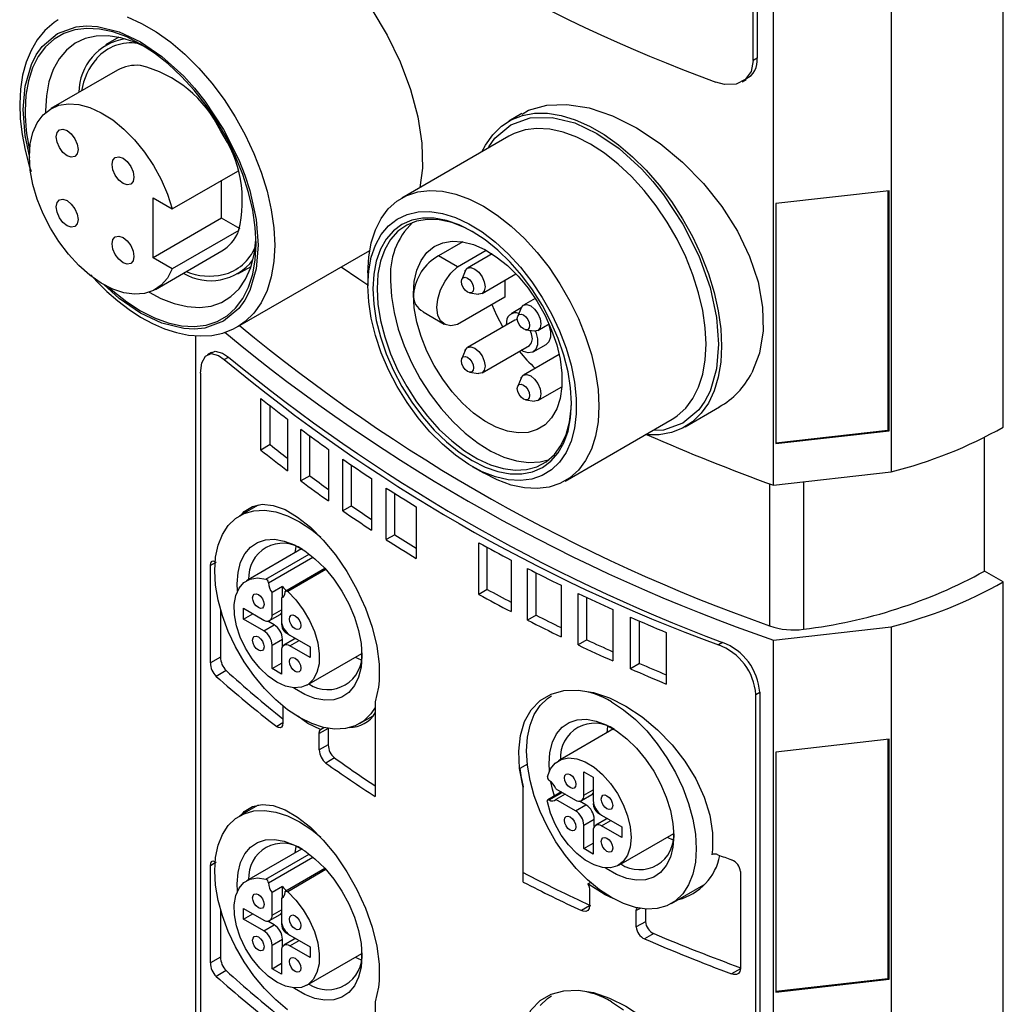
# Model space of a CAD drawing. Header units: millimetres. Extents: x 0 to 838, y -29 to 648.
# Tile 9 of 11: x 566 to 633, y 476 to 543. Entities that reach past the tile are written whole.
import ezdxf

# ---------------------------------------------------------------- set-up
doc = ezdxf.new("R2010")
doc.units = ezdxf.units.MM
doc.header["$LTSCALE"] = 3

msp = doc.modelspace()

# ---------------------------------------------------------------- linework, layer by layer
for p, q in [((632.524, 514.91), (632.524, 572.232)), ((624.897, 569.181), (624.897, 511.859)), ((616.898, 510.947), (616.898, 568.268)), ((615.506, 539.846), (615.506, 552.143)), ((615.772, 552.296), (615.772, 539.999)), ((572.354, 541.431), (571.456, 540.913)), ((615.772, 539.999), (615.506, 539.846)), ((572.264, 539.185), (567.739, 536.573)), ((614.751, 538.405), (615.023, 538.562)), ((567.365, 536.43), (567.365, 536.306)), ((599.775, 536.233), (598.876, 535.714)), ((598.896, 534.701), (591.598, 530.488)), ((575.987, 529.753), (580.442, 532.324)), ((579.349, 529.117), (579.349, 531.694)), ((624.755, 530.991), (617.044, 530.112)), ((624.67, 530.981), (624.67, 514.71)), ((624.755, 514.66), (624.755, 530.991)), ((574.682, 530.506), (575.987, 529.753)), ((574.682, 526.423), (574.682, 530.506)), ((617.044, 530.112), (617.044, 513.781)), ((579.349, 529.117), (574.682, 526.423)), ((580.597, 528.397), (579.349, 529.117)), ((580.513, 528.283), (575.987, 525.67)), ((595.755, 527.514), (594.103, 526.561)), ((574.838, 524.275), (579.364, 526.888)), ((580.449, 521.741), (589.418, 526.918)), ((595.401, 525.812), (594.103, 526.561)), ((595.401, 525.812), (597.345, 526.934)), ((597.76, 526.684), (596.072, 525.71)), ((575.987, 525.67), (574.682, 526.423)), ((580.455, 525.324), (581.353, 525.842)), ((589.296, 525.4), (589.296, 524.519)), ((595.913, 525.518), (595.686, 524.96)), ((597.062, 523.995), (599.371, 525.328)), ((598.618, 524.893), (598.618, 523.75)), ((596.22, 524.035), (596.816, 523.953)), ((598.618, 523.75), (595.401, 521.892)), ((600.679, 523.666), (599.877, 523.203)), ((593.05, 522.751), (594.492, 521.918)), ((599.719, 523.015), (599.035, 522.62)), ((599.717, 523.011), (599.49, 522.454)), ((599.29, 522.178), (596.072, 520.321)), ((598.726, 521.853), (598.724, 521.933)), ((599.468, 522.224), (599.29, 522.178)), ((600.867, 521.489), (601.623, 521.925)), ((600.024, 521.529), (600.621, 521.447)), ((577.575, 521.13), (577.575, 434.03)), ((600.535, 520.022), (601.419, 520.532)), ((578.648, 519.983), (578.378, 519.827)), ((595.913, 520.129), (595.686, 519.571)), ((597.062, 518.606), (600.28, 520.463)), ((602.311, 519.84), (599.877, 518.435)), ((579.526, 519.509), (579.811, 519.673)), ((577.915, 518.578), (577.915, 436.818)), ((596.22, 518.646), (596.816, 518.564)), ((599.717, 518.243), (599.49, 517.685)), ((600.867, 516.72), (602.491, 517.658)), ((582.019, 513.346), (582.019, 516.858)), ((600.024, 516.76), (600.621, 516.678)), ((582.659, 513.716), (582.659, 516.348)), ((610.875, 514.929), (613.209, 516.276)), ((583.82, 515.448), (583.82, 511.937)), ((602.71, 511.24), (610.007, 515.453)), ((610.007, 515.453), (610.107, 515.512)), ((584.741, 511.244), (584.741, 514.755)), ((617.044, 513.84), (624.67, 514.71)), ((617.044, 513.781), (624.755, 514.66)), ((624.67, 514.71), (624.755, 514.66)), ((585.356, 511.599), (585.356, 514.303)), ((631.251, 505.112), (631.251, 514.223)), ((582.659, 513.716), (582.019, 513.346)), ((586.624, 513.393), (586.624, 509.882)), ((587.585, 509.212), (587.585, 512.723)), ((588.181, 509.557), (588.181, 512.317)), ((596.389, 512.231), (597.153, 511.791)), ((616.898, 510.947), (624.897, 511.859)), ((585.356, 511.599), (584.741, 511.244)), ((589.548, 511.407), (589.548, 507.896)), ((618.938, 511.18), (618.938, 501.157)), ((590.549, 507.25), (590.549, 510.761)), ((616.625, 511.047), (616.625, 501.39)), ((591.133, 507.587), (591.133, 510.391)), ((581.834, 509.598), (580.573, 508.87)), ((588.181, 509.557), (587.585, 509.212)), ((592.592, 509.49), (592.592, 505.979)), ((591.133, 507.587), (590.549, 507.25)), ((584.788, 506.615), (581.047, 504.456)), ((584.384, 506.793), (584.336, 506.355)), ((596.834, 503.53), (596.834, 507.041)), ((597.414, 503.865), (597.414, 506.725)), ((582.354, 504.57), (585.3, 506.271)), ((582.532, 504.314), (585.562, 506.064)), ((599.035, 505.862), (599.035, 502.351)), ((578.902, 505.667), (578.581, 505.482)), ((578.581, 498.868), (578.581, 505.482)), ((586.372, 505.289), (583.704, 503.748)), ((586.441, 505.213), (583.84, 503.712)), ((600.155, 501.773), (600.155, 505.284)), ((632.524, 504.377), (631.251, 505.112)), ((600.742, 502.112), (600.742, 504.987)), ((583.486, 504.06), (582.779, 503.651)), ((583.486, 503.325), (583.486, 504.06)), ((597.414, 503.865), (596.834, 503.53)), ((602.435, 504.151), (602.435, 500.64)), ((632.524, 415.293), (632.524, 504.377)), ((582.779, 502.109), (582.779, 503.651)), ((583.415, 503.284), (583.565, 503.37)), ((583.415, 503.284), (583.415, 501.742)), ((603.594, 500.085), (603.594, 503.596)), ((604.196, 500.432), (604.196, 503.314)), ((579.267, 502.521), (579.267, 499.264)), ((580.834, 502.579), (582.213, 501.783)), ((580.834, 501.844), (580.834, 502.579)), ((582.779, 502.109), (583.415, 502.477)), ((605.954, 502.509), (605.954, 498.998)), ((580.834, 501.844), (581.471, 502.211)), ((582.213, 501.048), (580.834, 501.844)), ((582.613, 501.743), (583.32, 502.151)), ((600.742, 502.112), (600.155, 501.773)), ((607.155, 498.466), (607.155, 501.978)), ((582.213, 501.048), (582.92, 501.456)), ((582.92, 501.456), (582.487, 501.706)), ((607.777, 498.826), (607.777, 501.707)), ((616.898, 500.414), (624.897, 501.326)), ((624.897, 501.326), (624.897, 412.241)), ((582.779, 500.068), (583.486, 500.476)), ((583.486, 499.976), (583.486, 500.476)), ((584.288, 500.475), (583.581, 500.067)), ((583.981, 500.762), (585.36, 499.966)), ((583.981, 500.027), (584.617, 500.395)), ((604.196, 500.432), (603.594, 500.085)), ((609.596, 500.938), (609.596, 497.426)), ((616.898, 411.329), (616.898, 500.414)), ((582.779, 498.476), (582.779, 500.068)), ((585.36, 499.231), (583.981, 500.027)), ((585.36, 499.966), (585.36, 499.231)), ((613.424, 500.258), (613.139, 500.093)), ((579.267, 499.264), (578.581, 498.868)), ((583.415, 499.701), (583.415, 498.108)), ((585.147, 497.354), (588.887, 499.513)), ((588.436, 499.253), (588.84, 499.075)), ((582.779, 498.476), (583.415, 498.843)), ((583.415, 498.108), (582.779, 498.476)), ((607.777, 498.826), (607.155, 498.466)), ((579.651, 498.343), (578.97, 497.95)), ((590.023, 497.224), (589.801, 496.216)), ((615.688, 496.715), (615.952, 496.867)), ((615.688, 415.012), (615.688, 496.715)), ((615.952, 496.867), (615.952, 415.164)), ((583.516, 495.889), (583.516, 494.778)), ((589.801, 496.216), (589.801, 489.767)), ((588.732, 494.736), (589.655, 495.269)), ((583.516, 494.777), (583.093, 494.533)), ((586.596, 494.402), (585.99, 494.052)), ((586.078, 494.331), (586.309, 494.464)), ((586.596, 494.402), (586.596, 493.29)), ((606.001, 494.369), (602.26, 492.21)), ((605.597, 494.547), (605.55, 494.108)), ((585.99, 492.94), (585.99, 494.052)), ((586.596, 493.29), (585.99, 492.94)), ((624.755, 493.675), (617.044, 492.796)), ((624.67, 493.666), (624.67, 477.394)), ((624.755, 477.344), (624.755, 493.675)), ((587.036, 492.401), (586.433, 492.053)), ((617.044, 492.796), (617.044, 476.465)), ((599.869, 490.404), (599.62, 491.684)), ((600.145, 491.987), (599.633, 491.692)), ((601.644, 491.512), (601.623, 492.006)), ((603.992, 491.455), (604.628, 491.088)), ((603.992, 489.863), (603.992, 491.455)), ((604.628, 491.088), (604.628, 489.496)), ((599.869, 483.955), (599.869, 490.404)), ((602.47, 490.089), (601.545, 489.555)), ((601.64, 489.547), (602.524, 490.057)), ((602.091, 490.307), (603.426, 489.537)), ((602.727, 489.94), (602.091, 489.573)), ((603.826, 489.497), (604.533, 489.905)), ((603.992, 489.863), (604.628, 490.231)), ((581.834, 489.184), (580.573, 488.456)), ((603.426, 488.802), (602.091, 489.573)), ((603.426, 488.802), (604.133, 489.21)), ((604.133, 489.21), (603.7, 489.46)), ((605.194, 488.516), (606.573, 487.72)), ((603.992, 487.822), (604.699, 488.23)), ((603.992, 486.23), (603.992, 487.822)), ((604.699, 487.73), (604.699, 488.23)), ((605.501, 488.229), (604.794, 487.821)), ((605.194, 487.781), (605.831, 488.149)), ((606.573, 486.985), (605.194, 487.781)), ((606.573, 487.72), (606.573, 486.985)), ((604.628, 487.454), (604.628, 485.862)), ((606.36, 485.108), (610.1, 487.267)), ((609.649, 487.007), (610.053, 486.829)), ((584.384, 486.38), (584.336, 485.941)), ((603.992, 486.23), (604.628, 486.597)), ((584.788, 486.202), (581.047, 484.042)), ((582.354, 484.156), (585.3, 485.857)), ((582.532, 483.901), (585.562, 485.65)), ((604.628, 485.862), (603.992, 486.23)), ((578.902, 485.254), (578.581, 485.068)), ((578.581, 478.454), (578.581, 485.068)), ((586.372, 484.875), (583.704, 483.335)), ((586.441, 484.8), (583.84, 483.298)), ((614.643, 484.664), (614.643, 478.05)), ((583.486, 483.646), (582.779, 483.238)), ((583.486, 482.911), (583.486, 483.646)), ((604.266, 483.832), (604.434, 483.929)), ((609.946, 482.49), (612.142, 483.758)), ((582.779, 481.696), (582.779, 483.238)), ((604.375, 483.439), (604.375, 482.327)), ((583.415, 482.871), (583.565, 482.957)), ((583.415, 482.871), (583.415, 481.328)), ((604.375, 482.327), (603.828, 482.011)), ((579.267, 482.107), (579.267, 478.851)), ((580.834, 482.165), (582.213, 481.369)), ((580.834, 481.43), (580.834, 482.165)), ((580.834, 481.43), (581.471, 481.798)), ((582.613, 481.33), (583.32, 481.738)), ((582.779, 481.696), (583.415, 482.063)), ((607.817, 482.16), (607.558, 482.01)), ((607.558, 480.899), (607.558, 482.01)), ((608.183, 482.117), (608.183, 481.26)), ((582.213, 480.634), (580.834, 481.43)), ((582.213, 480.634), (582.92, 481.042)), ((582.92, 481.042), (582.487, 481.293)), ((608.183, 481.26), (607.558, 480.899)), ((583.981, 480.349), (585.36, 479.553)), ((608.754, 480.446), (608.124, 480.083)), ((582.779, 479.654), (583.486, 480.063)), ((582.779, 478.062), (582.779, 479.654)), ((583.486, 479.562), (583.486, 480.063)), ((584.288, 480.062), (583.581, 479.653)), ((583.981, 479.614), (584.617, 479.981)), ((585.36, 478.818), (583.981, 479.614)), ((583.415, 479.287), (583.415, 477.695)), ((585.147, 476.941), (588.887, 479.1)), ((585.36, 479.553), (585.36, 478.818)), ((579.267, 478.851), (578.581, 478.454)), ((582.779, 478.062), (583.415, 478.43)), ((588.436, 478.839), (588.84, 478.661)), ((579.651, 477.929), (578.97, 477.536)), ((583.415, 477.695), (582.779, 478.062)), ((614.643, 478.049), (614.043, 477.703)), ((617.044, 476.524), (624.67, 477.394)), ((617.044, 476.465), (624.755, 477.344)), ((624.67, 477.394), (624.755, 477.344)), ((590.023, 476.81), (589.801, 475.802)), ((589.801, 475.802), (589.801, 469.354))]:
    msp.add_line(p, q)
at = {"flags": 128}
for points in [[(579.974, 549.365), (580.238, 549.54), (581.191, 549.757), (582.268, 549.657), (583.432, 549.248), (584.666, 548.546), (585.929, 547.575), (587.193, 546.359), (588.419, 544.929), (589.569, 543.323), (590.605, 541.58), (591.492, 539.749), (592.196, 537.878), (592.695, 536.018), (592.967, 534.22), (593.006, 532.534), (592.832, 531.2)], [(568.238, 542.612), (567.949, 542.439), (567.311, 541.881), (566.804, 541.258), (566.381, 540.539), (566.048, 539.732), (565.808, 538.851), (565.662, 537.905), (565.61, 536.909), (565.648, 535.874), (565.774, 534.812), (565.982, 533.739), (566.264, 532.676), (566.388, 532.306)], [(572.914, 542.808), (573.902, 542.371), (574.897, 541.796), (575.885, 541.092), (576.853, 540.269), (577.788, 539.336), (578.678, 538.307), (579.509, 537.196), (580.271, 536.017), (580.954, 534.787), (581.548, 533.523), (582.046, 532.24), (582.44, 530.958), (582.725, 529.693), (582.898, 528.461), (582.956, 527.281), (582.898, 526.167), (582.725, 525.135), (582.44, 524.2), (582.046, 523.372), (581.548, 522.664), (580.954, 522.086), (580.469, 521.752)], [(565.844, 536.506), (565.977, 538.108), (566.405, 539.579), (566.739, 540.234), (567.146, 540.803), (568.184, 541.68), (569.462, 542.141), (570.158, 542.208), (570.893, 542.171), (572.38, 541.806), (573.834, 541.12), (575.288, 540.127), (576.775, 538.775), (577.509, 537.965), (578.206, 537.092), (579.484, 535.156), (580.522, 533.082), (580.929, 532.042), (581.263, 531.001), (581.691, 529.037), (581.824, 527.281), (581.691, 525.679), (581.263, 524.208), (580.929, 523.554), (580.522, 522.984), (579.484, 522.107), (578.206, 521.647), (577.51, 521.579), (576.775, 521.617), (575.288, 521.981), (573.834, 522.667), (572.38, 523.66), (571.343, 524.603)], [(571.662, 524.427), (571.953, 524.169), (572.887, 523.433), (573.834, 522.82), (574.781, 522.339), (575.714, 521.998), (576.62, 521.801), (577.486, 521.751), (578.298, 521.849), (579.045, 522.094), (579.715, 522.481), (580.301, 523.006), (580.792, 523.66), (581.181, 524.435), (581.463, 525.318), (581.634, 526.297), (581.692, 527.357), (581.634, 528.484), (581.463, 529.661), (581.181, 530.87), (580.792, 532.094), (580.301, 533.315), (579.715, 534.515), (579.045, 535.677), (578.298, 536.784), (577.486, 537.82), (576.62, 538.769), (575.714, 539.618), (574.781, 540.354), (573.834, 540.967), (572.887, 541.448), (571.953, 541.789), (571.048, 541.986), (570.182, 542.036), (569.37, 541.938), (568.623, 541.693), (567.952, 541.306), (567.367, 540.781), (566.876, 540.127), (566.487, 539.353), (566.205, 538.469), (566.033, 537.49), (565.976, 536.43), (565.976, 536.43)], [(574.19, 540.752), (573.385, 541.12), (572.49, 541.401), (571.628, 541.532), (570.815, 541.512), (570.062, 541.34), (569.382, 541.02), (568.787, 540.556), (568.286, 539.957), (567.888, 539.232), (567.599, 538.393), (567.423, 537.454), (567.365, 536.43)], [(615.506, 539.846), (615.366, 539.108), (614.966, 538.556), (614.348, 538.245), (613.568, 538.215), (612.961, 538.376)], [(575.987, 525.67), (575.659, 525.049), (575.227, 524.555), (574.701, 524.202), (574.093, 523.997), (573.419, 523.945), (572.694, 524.047), (571.935, 524.302), (571.161, 524.702), (570.39, 525.239), (569.64, 525.899), (568.93, 526.667), (568.276, 527.525), (567.694, 528.452), (567.197, 529.426), (566.798, 530.424), (566.506, 531.421), (566.328, 532.395), (566.268, 533.322), (566.328, 534.18), (566.506, 534.948), (566.798, 535.609), (567.197, 536.146), (567.694, 536.546), (568.276, 536.801), (568.93, 536.903), (569.64, 536.852), (570.39, 536.647), (571.161, 536.293), (571.935, 535.8), (572.694, 535.178), (573.419, 534.444), (574.093, 533.613), (574.701, 532.707), (575.227, 531.746), (575.659, 530.753), (575.987, 529.753)], [(599.797, 536.197), (600.232, 536.462), (601.463, 536.811), (602.842, 536.865), (604.353, 536.619), (605.939, 536.085), (607.565, 535.271), (609.175, 534.208), (610.707, 532.934), (612.13, 531.477), (613.375, 529.904), (614.433, 528.228), (615.256, 526.515), (615.836, 524.784), (616.147, 523.077), (616.181, 521.446), (615.931, 519.938), (615.411, 518.595)], [(566.302, 533.259), (565.977, 534.75), (565.844, 536.506)], [(597.055, 533.638), (597.293, 534.096), (597.787, 534.798), (598.376, 535.372), (599.053, 535.81), (599.809, 536.106), (600.633, 536.256), (601.515, 536.259), (602.442, 536.113), (603.402, 535.822), (604.383, 535.388), (605.369, 534.819), (606.349, 534.12), (607.309, 533.303), (608.237, 532.378), (609.119, 531.358), (609.943, 530.256), (610.699, 529.087), (611.376, 527.867), (611.965, 526.613), (612.459, 525.342), (612.849, 524.07), (613.132, 522.815), (613.304, 521.594), (613.361, 520.423), (613.304, 519.319), (613.132, 518.295), (612.849, 517.367), (612.459, 516.546), (611.965, 515.845), (611.376, 515.271), (610.699, 514.833), (609.943, 514.537), (609.119, 514.387), (608.237, 514.384), (608.167, 514.39)], [(597.48, 533.883), (597.522, 533.966), (597.944, 534.557), (599.02, 535.465), (600.344, 535.943), (601.827, 535.974), (603.369, 535.596), (604.876, 534.885), (606.383, 533.856), (607.924, 532.454), (608.686, 531.614), (609.408, 530.71), (610.732, 528.703), (611.808, 526.553), (612.576, 524.396), (613.02, 522.36), (613.158, 520.54), (613.02, 518.88), (612.576, 517.356), (612.23, 516.677), (611.808, 516.086), (610.732, 515.178), (609.408, 514.7), (608.678, 514.685)], [(610.107, 515.512), (610.333, 515.664), (610.918, 516.189), (611.409, 516.843), (611.799, 517.618), (612.081, 518.501), (612.252, 519.48), (612.309, 520.54), (612.252, 521.667), (612.081, 522.844), (611.799, 524.053), (611.409, 525.277), (610.918, 526.498), (610.333, 527.698), (609.662, 528.86), (608.915, 529.967), (608.103, 531.003), (607.238, 531.952), (606.332, 532.801), (605.399, 533.537), (604.452, 534.15), (603.504, 534.631), (602.571, 534.972), (601.665, 535.169), (600.8, 535.219), (599.988, 535.121), (599.241, 534.876), (598.896, 534.701)], [(568.835, 535.082), (569.119, 534.853), (569.36, 534.528), (569.521, 534.157), (569.577, 533.796), (569.521, 533.501), (569.36, 533.315), (569.119, 533.269), (568.835, 533.367), (568.551, 533.597), (568.31, 533.922), (568.149, 534.293), (568.092, 534.653), (568.149, 534.949), (568.31, 535.134), (568.551, 535.181), (568.835, 535.082)], [(572.639, 533.196), (572.923, 532.967), (573.164, 532.642), (573.325, 532.271), (573.381, 531.91), (573.325, 531.615), (573.164, 531.43), (572.923, 531.383), (572.639, 531.482), (572.355, 531.711), (572.114, 532.036), (571.953, 532.407), (571.896, 532.768), (571.953, 533.063), (572.114, 533.248), (572.355, 533.295), (572.639, 533.196)], [(589.296, 525.4), (589.354, 526.46), (589.525, 527.44), (589.807, 528.323), (590.196, 529.097), (590.687, 529.751), (591.272, 530.276), (591.943, 530.664), (592.69, 530.908), (593.502, 531.006), (594.368, 530.956), (595.273, 530.759), (596.207, 530.418), (597.154, 529.937), (598.101, 529.325), (599.034, 528.588), (599.94, 527.739), (600.806, 526.79), (601.618, 525.754), (602.365, 524.647), (603.036, 523.485), (603.621, 522.285), (604.112, 521.064), (604.501, 519.84), (604.783, 518.631), (604.954, 517.454), (605.012, 516.328), (604.954, 515.267), (604.783, 514.288), (604.501, 513.405), (604.112, 512.63), (603.621, 511.976), (603.036, 511.451), (602.365, 511.064), (601.618, 510.819), (600.806, 510.721), (599.94, 510.771), (599.034, 510.968), (598.101, 511.309), (597.154, 511.79), (597.153, 511.791)], [(568.835, 530.314), (569.119, 530.084), (569.36, 529.759), (569.521, 529.388), (569.577, 529.028), (569.521, 528.732), (569.36, 528.547), (569.119, 528.5), (568.835, 528.599), (568.551, 528.828), (568.31, 529.153), (568.149, 529.524), (568.092, 529.885), (568.149, 530.18), (568.31, 530.366), (568.551, 530.412), (568.835, 530.314)], [(589.296, 524.519), (589.354, 525.533), (589.528, 526.463), (589.815, 527.294), (590.209, 528.012), (590.705, 528.605), (591.294, 529.064), (591.967, 529.382), (592.713, 529.552), (593.519, 529.572), (594.372, 529.442), (595.258, 529.164), (596.163, 528.742), (597.072, 528.184), (597.969, 527.499), (598.841, 526.697), (599.672, 525.792), (600.449, 524.799), (601.16, 523.734), (601.793, 522.615), (602.336, 521.46), (602.782, 520.288), (603.124, 519.118), (603.354, 517.969), (603.47, 516.861), (603.47, 515.811), (603.354, 514.837), (603.124, 513.955), (602.782, 513.179), (602.336, 512.521), (601.793, 511.994), (601.16, 511.605), (600.449, 511.361), (599.672, 511.265), (598.841, 511.32), (597.969, 511.525), (597.072, 511.875), (596.163, 512.366), (595.258, 512.989), (594.372, 513.735), (593.519, 514.59), (592.713, 515.54), (591.967, 516.571), (591.294, 517.666), (590.705, 518.805), (590.209, 519.971), (589.815, 521.145), (589.528, 522.307), (589.354, 523.437), (589.296, 524.519)], [(589.638, 524.321), (589.696, 523.27), (589.868, 522.17), (590.152, 521.04), (590.542, 519.9), (591.033, 518.769), (591.616, 517.666), (592.28, 516.61), (593.014, 515.619), (593.806, 514.71), (594.643, 513.9), (595.509, 513.201), (596.391, 512.625), (597.272, 512.183), (598.138, 511.882), (598.975, 511.727), (599.767, 511.721), (600.501, 511.863), (601.166, 512.152), (601.748, 512.583), (602.239, 513.148), (602.629, 513.837), (602.913, 514.639), (603.086, 515.54), (603.143, 516.525), (603.086, 517.576), (602.913, 518.676), (602.629, 519.806), (602.239, 520.946), (601.748, 522.077), (601.166, 523.18), (600.501, 524.236), (599.767, 525.227), (598.975, 526.136), (598.138, 526.946), (597.272, 527.645), (596.391, 528.221), (595.509, 528.663), (594.643, 528.964), (593.806, 529.119), (593.014, 529.125), (592.28, 528.983), (591.616, 528.694), (591.033, 528.263), (590.542, 527.698), (590.152, 527.009), (589.868, 526.207), (589.696, 525.306), (589.638, 524.321)], [(596.463, 528.179), (595.87, 528.483), (594.999, 528.816), (594.156, 529.001), (593.355, 529.034), (592.61, 528.915), (591.936, 528.646), (591.343, 528.232), (590.844, 527.679), (590.445, 526.999), (590.155, 526.203), (589.98, 525.305), (589.921, 524.321)], [(572.639, 527.807), (572.923, 527.578), (573.164, 527.253), (573.325, 526.882), (573.381, 526.521), (573.325, 526.226), (573.164, 526.04), (572.923, 525.994), (572.639, 526.092), (572.355, 526.322), (572.114, 526.647), (571.953, 527.018), (571.896, 527.378), (571.953, 527.674), (572.114, 527.859), (572.355, 527.906), (572.639, 527.807)], [(580.503, 528.264), (580.499, 528.25), (580.456, 528.164)], [(574.421, 524.085), (575.216, 523.663), (576.122, 523.309), (577.002, 523.103), (577.841, 523.047), (578.626, 523.144), (579.344, 523.39), (579.983, 523.783), (580.532, 524.316), (580.982, 524.979), (581.327, 525.763), (581.56, 526.654), (581.677, 527.637), (581.684, 527.772)], [(592.395, 523.954), (592.455, 524.811), (592.631, 525.579), (592.92, 526.241), (593.316, 526.781), (593.808, 527.187), (594.386, 527.448), (595.036, 527.559), (595.742, 527.517), (596.489, 527.322), (597.258, 526.981), (598.031, 526.5), (598.791, 525.892), (599.519, 525.169), (600.199, 524.349), (600.815, 523.452), (601.352, 522.498), (601.797, 521.51), (602.141, 520.511), (602.374, 519.524), (602.492, 518.572), (602.492, 517.678), (602.374, 516.863), (602.141, 516.146), (601.797, 515.543), (601.352, 515.069), (600.815, 514.735), (600.199, 514.548), (599.519, 514.514), (598.791, 514.632), (598.031, 514.901), (597.258, 515.313), (596.489, 515.86), (595.742, 516.527), (595.036, 517.301), (594.386, 518.162), (593.808, 519.09), (593.316, 520.064), (592.92, 521.06), (592.631, 522.056), (592.455, 523.029), (592.395, 523.954)], [(570.447, 525.26), (570.847, 524.821), (571.544, 524.136), (572.281, 523.495), (573.049, 522.911), (573.839, 522.395), (574.645, 521.956), (575.459, 521.601), (576.275, 521.337), (577.087, 521.17), (577.888, 521.105), (578.672, 521.149), (579.432, 521.307), (580.161, 521.588), (580.462, 521.768)], [(587.486, 525.803), (588.69, 524.986), (589.296, 524.582)], [(595.401, 521.892), (594.947, 521.804), (594.552, 521.887), (594.246, 522.134), (594.053, 522.527), (593.986, 523.036), (594.053, 523.62), (594.246, 524.237), (594.552, 524.837), (594.947, 525.376), (595.401, 525.812)], [(595.913, 525.518), (595.921, 525.535), (596.072, 525.71), (596.299, 525.754), (596.567, 525.661), (596.835, 525.445), (597.062, 525.138), (597.214, 524.788), (597.267, 524.448), (597.214, 524.17), (597.062, 523.995), (596.835, 523.951), (596.816, 523.953)], [(590.84, 524.852), (590.899, 523.8), (591.075, 522.699), (591.364, 521.569), (591.763, 520.428), (592.263, 519.299), (592.855, 518.201), (593.529, 517.153), (594.274, 516.174), (595.075, 515.283), (595.919, 514.493), (596.789, 513.821), (597.672, 513.277), (598.551, 512.872), (599.41, 512.613), (600.234, 512.503), (601.009, 512.546), (601.644, 512.712)], [(595.659, 524.806), (595.69, 524.97), (595.78, 525.073), (595.914, 525.099), (596.072, 525.044), (596.231, 524.917), (596.365, 524.736), (596.455, 524.529), (596.486, 524.328), (596.455, 524.163), (596.365, 524.06), (596.231, 524.034), (596.072, 524.089), (595.914, 524.217), (595.78, 524.398), (595.69, 524.605), (595.659, 524.806)], [(589.921, 524.321), (589.98, 523.27), (590.155, 522.169), (590.445, 521.038), (590.844, 519.898), (591.343, 518.768), (591.936, 517.67), (592.61, 516.622), (593.355, 515.644), (594.156, 514.752), (594.999, 513.963), (595.87, 513.29), (596.753, 512.747), (597.632, 512.342), (598.491, 512.082), (599.315, 511.973), (600.09, 512.016), (600.801, 512.21), (601.435, 512.553), (601.983, 513.037), (602.433, 513.655), (602.778, 514.395), (603.011, 515.244), (603.129, 516.187), (603.143, 516.607)], [(597.735, 523.24), (598.043, 522.532), (598.472, 521.706)], [(599.717, 523.011), (599.725, 523.029), (599.877, 523.203), (600.104, 523.248), (600.372, 523.154), (600.64, 522.938), (600.867, 522.632), (601.018, 522.282), (601.072, 521.942), (601.018, 521.663), (600.867, 521.489), (600.64, 521.445), (600.621, 521.447)], [(599.463, 522.299), (599.494, 522.464), (599.584, 522.567), (599.718, 522.593), (599.877, 522.538), (600.035, 522.41), (600.169, 522.229), (600.259, 522.022), (600.29, 521.822), (600.259, 521.657), (600.169, 521.554), (600.035, 521.528), (599.877, 521.583), (599.718, 521.71), (599.584, 521.891), (599.494, 522.098), (599.463, 522.299)], [(601.59, 521.906), (601.601, 521.875), (601.715, 521.429), (601.715, 521.025), (601.601, 520.709), (601.419, 520.532)], [(600.688, 521.442), (600.718, 521.365), (600.831, 520.918), (600.831, 520.515), (600.718, 520.199), (600.503, 520.005), (600.211, 519.953), (599.872, 520.049), (599.716, 520.138)], [(600.28, 520.463), (600.28, 520.463), (600.431, 520.638), (600.485, 520.917), (600.431, 521.257), (600.344, 521.485)], [(577.915, 518.578), (578.001, 519.269), (578.249, 519.726), (578.637, 519.906), (579.134, 519.783), (579.526, 519.509)], [(578.666, 519.95), (578.913, 520.064), (579.417, 519.943), (579.811, 519.673)], [(595.913, 520.129), (595.921, 520.146), (596.072, 520.321), (596.299, 520.365), (596.567, 520.272), (596.835, 520.055), (597.062, 519.749), (597.214, 519.399), (597.267, 519.059), (597.214, 518.781), (597.062, 518.606), (596.835, 518.562), (596.816, 518.564)], [(595.659, 519.416), (595.69, 519.581), (595.78, 519.684), (595.914, 519.71), (596.072, 519.655), (596.231, 519.527), (596.365, 519.346), (596.455, 519.14), (596.486, 518.939), (596.455, 518.774), (596.365, 518.671), (596.231, 518.645), (596.072, 518.7), (595.914, 518.828), (595.78, 519.009), (595.69, 519.215), (595.659, 519.416)], [(599.717, 518.243), (599.725, 518.26), (599.877, 518.435), (600.104, 518.479), (600.372, 518.386), (600.64, 518.17), (600.867, 517.863), (601.018, 517.513), (601.072, 517.173), (601.018, 516.895), (600.867, 516.72), (600.64, 516.676), (600.621, 516.678)], [(599.463, 517.531), (599.494, 517.695), (599.584, 517.798), (599.718, 517.824), (599.877, 517.769), (600.035, 517.642), (600.169, 517.461), (600.259, 517.254), (600.29, 517.053), (600.259, 516.888), (600.169, 516.785), (600.035, 516.759), (599.877, 516.814), (599.718, 516.942), (599.584, 517.123), (599.494, 517.33), (599.463, 517.531)], [(589.801, 495.823), (589.507, 495.399), (589.013, 494.922), (588.431, 494.586), (587.772, 494.397), (587.05, 494.358), (586.278, 494.471), (585.474, 494.734), (584.653, 495.14), (583.831, 495.682), (583.027, 496.348), (582.256, 497.126), (581.533, 497.999), (580.874, 498.949), (580.292, 499.957), (579.799, 501.003), (579.404, 502.065), (579.116, 503.122), (578.941, 504.152), (578.883, 505.134), (578.941, 506.048), (579.116, 506.876), (579.404, 507.601), (579.799, 508.207), (580.292, 508.684), (580.874, 509.02), (581.533, 509.209), (582.256, 509.248), (583.027, 509.135), (583.831, 508.872), (584.653, 508.466)], [(580.715, 508.952), (580.89, 509.165), (581.445, 509.515), (582.106, 509.656), (582.847, 509.583), (583.661, 509.291), (584.518, 508.791), (585.394, 508.096), (586.264, 507.226), (587.096, 506.211), (587.869, 505.075), (588.552, 503.857), (589.131, 502.583), (589.583, 501.292), (589.896, 500.014), (590.057, 498.787), (590.064, 497.643), (590.023, 497.224)], [(584.653, 508.466), (585.474, 507.924), (586.092, 507.424)], [(580.431, 503.758), (580.41, 504.252), (580.468, 505.025), (580.64, 505.71), (580.921, 506.289), (581.305, 506.745), (581.779, 507.066), (582.332, 507.244), (582.948, 507.273), (583.611, 507.154), (584.302, 506.888), (585.003, 506.483), (585.694, 505.951), (586.357, 505.306), (586.973, 504.565), (587.526, 503.749), (588.001, 502.879), (588.384, 501.981), (588.665, 501.077), (588.837, 500.194), (588.895, 499.354), (588.837, 498.581), (588.665, 497.896), (588.384, 497.317), (588.001, 496.861), (587.526, 496.54), (586.973, 496.362), (586.357, 496.333), (585.694, 496.452), (585.003, 496.718), (584.302, 497.123), (584.235, 497.169)], [(578.581, 505.482), (578.602, 505.649), (578.663, 505.76), (578.757, 505.803), (578.876, 505.773), (578.97, 505.707)], [(583.84, 503.712), (584.397, 503.147), (584.9, 502.486), (585.326, 501.76), (585.658, 500.997), (585.881, 500.23), (585.988, 499.491), (585.972, 498.813), (585.835, 498.222), (585.582, 497.745), (585.224, 497.402), (584.776, 497.206), (584.257, 497.167), (583.69, 497.286), (583.097, 497.557), (582.504, 497.97), (581.937, 498.507), (581.418, 499.145), (580.97, 499.857), (580.612, 500.614), (580.359, 501.383), (580.222, 502.132), (580.206, 502.829), (580.313, 503.445), (580.536, 503.953), (580.868, 504.333), (581.295, 504.568), (581.797, 504.648), (582.354, 504.57)], [(583.662, 503.662), (583.667, 503.695), (583.678, 503.723), (583.696, 503.743), (583.719, 503.755), (583.747, 503.757), (583.777, 503.751), (583.809, 503.736), (583.84, 503.712)], [(581.845, 503.522), (581.994, 503.402), (582.12, 503.232), (582.205, 503.037), (582.234, 502.848), (582.205, 502.693), (582.12, 502.596), (581.994, 502.572), (581.845, 502.624), (581.697, 502.744), (581.57, 502.914), (581.486, 503.108), (581.457, 503.297), (581.486, 503.452), (581.57, 503.549), (581.697, 503.574), (581.845, 503.522)], [(584.349, 502.077), (584.497, 501.957), (584.624, 501.787), (584.708, 501.592), (584.737, 501.403), (584.708, 501.248), (584.624, 501.151), (584.497, 501.127), (584.349, 501.179), (584.2, 501.299), (584.074, 501.469), (583.989, 501.663), (583.96, 501.852), (583.989, 502.007), (584.074, 502.104), (584.2, 502.129), (584.349, 502.077)], [(581.845, 500.631), (581.994, 500.511), (582.12, 500.341), (582.205, 500.147), (582.234, 499.958), (582.205, 499.803), (582.12, 499.706), (581.994, 499.681), (581.845, 499.733), (581.697, 499.853), (581.57, 500.023), (581.486, 500.218), (581.457, 500.407), (581.486, 500.561), (581.57, 500.659), (581.697, 500.683), (581.845, 500.631)], [(584.414, 500.512), (584.374, 500.507), (584.288, 500.475)], [(584.349, 499.186), (584.497, 499.066), (584.624, 498.896), (584.708, 498.702), (584.737, 498.513), (584.708, 498.358), (584.624, 498.261), (584.497, 498.236), (584.349, 498.288), (584.2, 498.408), (584.074, 498.578), (583.989, 498.773), (583.96, 498.962), (583.989, 499.116), (584.074, 499.213), (584.2, 499.238), (584.349, 499.186)], [(599.62, 491.684), (599.558, 492.854), (599.67, 493.929), (599.957, 494.878), (600.408, 495.677), (601.015, 496.303), (601.762, 496.74), (602.631, 496.978), (603.6, 497.014), (604.645, 496.845), (605.736, 496.48), (606.85, 495.925), (607.949, 495.199), (609.009, 494.312), (609.991, 493.295), (610.865, 492.17), (611.601, 490.97), (612.168, 489.738), (612.555, 488.498), (612.744, 487.305), (612.739, 486.172), (612.694, 485.819)], [(605.866, 496.22), (606.687, 495.678), (607.491, 495.012), (608.263, 494.234), (608.985, 493.361), (609.644, 492.411), (610.227, 491.403), (610.72, 490.357), (611.114, 489.295), (611.402, 488.238), (611.577, 487.208), (611.636, 486.226), (611.577, 485.312), (611.402, 484.484), (611.114, 483.759), (610.72, 483.152), (610.227, 482.676), (609.644, 482.34), (608.985, 482.151), (608.263, 482.112), (607.491, 482.225), (606.687, 482.488), (605.866, 482.894), (605.045, 483.436), (604.24, 484.102), (603.469, 484.88), (602.746, 485.752), (602.087, 486.703), (601.505, 487.711), (601.012, 488.757), (600.617, 489.819), (600.33, 490.876), (600.155, 491.906), (600.096, 492.888), (600.155, 493.802), (600.33, 494.63), (600.617, 495.355), (601.012, 495.961), (601.505, 496.438), (601.786, 496.624)], [(586.078, 494.331), (585.221, 494.752), (584.542, 495.25)], [(601.623, 492.006), (601.681, 492.779), (601.853, 493.464), (602.135, 494.043), (602.518, 494.499), (602.992, 494.82), (603.545, 494.998), (604.162, 495.027), (604.824, 494.907), (605.515, 494.642), (606.216, 494.237), (606.907, 493.705), (607.57, 493.06), (608.186, 492.319), (608.739, 491.503), (609.214, 490.633), (609.597, 489.735), (609.879, 488.831), (610.051, 487.947), (610.108, 487.108), (610.051, 486.335), (609.879, 485.65), (609.597, 485.071), (609.214, 484.615), (608.739, 484.294), (608.186, 484.116), (607.57, 484.086), (606.907, 484.206), (606.216, 484.472), (605.515, 484.877), (605.448, 484.923)], [(583.516, 494.778), (583.492, 494.608), (583.425, 494.494), (583.32, 494.447), (583.19, 494.473), (583.093, 494.533)], [(585.99, 494.052), (586.015, 494.223), (586.078, 494.331)], [(601.508, 491.135), (601.719, 491.656), (602.04, 492.051), (602.456, 492.303), (602.951, 492.401), (603.503, 492.34), (604.089, 492.124), (604.685, 491.762), (605.265, 491.269), (605.804, 490.666), (606.281, 489.977), (606.674, 489.233), (606.967, 488.465), (607.148, 487.705), (607.209, 486.985), (607.148, 486.336), (606.967, 485.785), (606.674, 485.356), (606.281, 485.066), (605.804, 484.927), (605.265, 484.947), (604.685, 485.123), (604.089, 485.448), (603.503, 485.909), (602.951, 486.487), (602.456, 487.156), (602.04, 487.888), (601.719, 488.653), (601.508, 489.419)], [(603.059, 491.276), (603.207, 491.156), (603.334, 490.985), (603.418, 490.791), (603.448, 490.602), (603.418, 490.447), (603.334, 490.35), (603.207, 490.326), (603.059, 490.378), (602.91, 490.498), (602.784, 490.668), (602.699, 490.862), (602.67, 491.051), (602.699, 491.206), (602.784, 491.303), (602.91, 491.327), (603.059, 491.276)], [(601.987, 489.81), (601.853, 490.283), (601.743, 490.779)], [(605.562, 489.831), (605.711, 489.711), (605.837, 489.54), (605.921, 489.346), (605.951, 489.157), (605.921, 489.002), (605.837, 488.905), (605.711, 488.881), (605.562, 488.932), (605.413, 489.053), (605.287, 489.223), (605.202, 489.417), (605.173, 489.606), (605.202, 489.761), (605.287, 489.858), (605.413, 489.882), (605.562, 489.831)], [(580.715, 488.538), (580.89, 488.752), (581.445, 489.101), (582.106, 489.243), (582.847, 489.169), (583.661, 488.877), (584.518, 488.378), (585.394, 487.682), (586.264, 486.812), (587.096, 485.798), (587.869, 484.662), (588.552, 483.444), (589.131, 482.17), (589.583, 480.878), (589.896, 479.601), (590.057, 478.374), (590.064, 477.23), (590.023, 476.81)], [(601.508, 489.419), (601.503, 489.457), (601.506, 489.493), (601.515, 489.522), (601.531, 489.545), (601.553, 489.559), (601.579, 489.564), (601.609, 489.56), (601.64, 489.547)], [(583.831, 475.268), (583.027, 475.935), (582.256, 476.712), (581.533, 477.585), (580.874, 478.535), (580.292, 479.544), (579.799, 480.589), (579.404, 481.652), (579.116, 482.708), (578.941, 483.738), (578.883, 484.72), (578.941, 485.635), (579.116, 486.463), (579.404, 487.187), (579.799, 487.794), (580.292, 488.27), (580.874, 488.606), (581.533, 488.796), (582.256, 488.834), (583.027, 488.721), (583.831, 488.459), (584.653, 488.052)], [(603.059, 488.385), (603.207, 488.265), (603.334, 488.095), (603.418, 487.901), (603.448, 487.712), (603.418, 487.557), (603.334, 487.46), (603.207, 487.435), (603.059, 487.487), (602.91, 487.607), (602.784, 487.777), (602.699, 487.972), (602.67, 488.161), (602.699, 488.315), (602.784, 488.412), (602.91, 488.437), (603.059, 488.385)], [(584.653, 488.052), (585.474, 487.511), (586.092, 487.011)], [(605.628, 488.266), (605.587, 488.261), (605.501, 488.229)], [(605.562, 486.94), (605.711, 486.82), (605.837, 486.65), (605.921, 486.455), (605.951, 486.267), (605.921, 486.112), (605.837, 486.015), (605.711, 485.99), (605.562, 486.042), (605.413, 486.162), (605.287, 486.332), (605.202, 486.527), (605.173, 486.716), (605.202, 486.87), (605.287, 486.967), (605.413, 486.992), (605.562, 486.94)], [(580.431, 483.345), (580.41, 483.839), (580.468, 484.612), (580.64, 485.297), (580.921, 485.875), (581.305, 486.331), (581.779, 486.653), (582.332, 486.831), (582.948, 486.86), (583.611, 486.74), (584.302, 486.474), (585.003, 486.07), (585.694, 485.538), (586.357, 484.892), (586.973, 484.151), (587.526, 483.335), (588.001, 482.466), (588.384, 481.567), (588.665, 480.664), (588.837, 479.78), (588.895, 478.94), (588.837, 478.167), (588.665, 477.482), (588.384, 476.904), (588.001, 476.448), (587.526, 476.126), (586.973, 475.948), (586.357, 475.919), (585.694, 476.039), (585.003, 476.305), (584.302, 476.709), (584.235, 476.755)], [(578.581, 485.068), (578.602, 485.236), (578.663, 485.346), (578.757, 485.39), (578.876, 485.36), (578.97, 485.293)], [(583.84, 483.298), (584.397, 482.733), (584.9, 482.073), (585.326, 481.346), (585.658, 480.583), (585.881, 479.816), (585.988, 479.078), (585.972, 478.399), (585.835, 477.809), (585.582, 477.332), (585.224, 476.988), (584.776, 476.793), (584.257, 476.754), (583.69, 476.872), (583.097, 477.144), (582.504, 477.556), (581.937, 478.093), (581.418, 478.731), (580.97, 479.444), (580.612, 480.201), (580.359, 480.97), (580.222, 481.718), (580.206, 482.415), (580.313, 483.031), (580.536, 483.54), (580.868, 483.919), (581.295, 484.154), (581.797, 484.234), (582.354, 484.156)], [(604.266, 483.832), (604.35, 483.623), (604.375, 483.439)], [(605.987, 482.843), (605.44, 483.084), (604.266, 483.832)], [(581.845, 483.108), (581.994, 482.988), (582.12, 482.818), (582.205, 482.624), (582.234, 482.435), (582.205, 482.28), (582.12, 482.183), (581.994, 482.158), (581.845, 482.21), (581.697, 482.33), (581.57, 482.5), (581.486, 482.695), (581.457, 482.884), (581.486, 483.039), (581.57, 483.136), (581.697, 483.16), (581.845, 483.108)], [(583.662, 483.248), (583.667, 483.282), (583.678, 483.309), (583.696, 483.33), (583.719, 483.341), (583.747, 483.344), (583.777, 483.337), (583.809, 483.322), (583.84, 483.298)], [(604.375, 482.327), (604.344, 482.153), (604.256, 482.027), (604.12, 481.963), (603.951, 481.968), (603.828, 482.011)], [(584.349, 481.663), (584.497, 481.543), (584.624, 481.373), (584.708, 481.179), (584.737, 480.99), (584.708, 480.835), (584.624, 480.738), (584.497, 480.713), (584.349, 480.765), (584.2, 480.885), (584.074, 481.055), (583.989, 481.25), (583.96, 481.439), (583.989, 481.593), (584.074, 481.691), (584.2, 481.715), (584.349, 481.663)], [(607.558, 482.01), (607.589, 482.184), (607.609, 482.213)], [(581.845, 480.218), (581.994, 480.098), (582.12, 479.927), (582.205, 479.733), (582.234, 479.544), (582.205, 479.389), (582.12, 479.292), (581.994, 479.268), (581.845, 479.32), (581.697, 479.44), (581.57, 479.61), (581.486, 479.804), (581.457, 479.993), (581.486, 480.148), (581.57, 480.245), (581.697, 480.27), (581.845, 480.218)], [(584.414, 480.098), (584.374, 480.093), (584.288, 480.062)], [(584.349, 478.773), (584.497, 478.653), (584.624, 478.482), (584.708, 478.288), (584.737, 478.099), (584.708, 477.944), (584.624, 477.847), (584.497, 477.823), (584.349, 477.875), (584.2, 477.995), (584.074, 478.165), (583.989, 478.359), (583.96, 478.548), (583.989, 478.703), (584.074, 478.8), (584.2, 478.824), (584.349, 478.773)], [(614.643, 478.05), (614.61, 477.876), (614.516, 477.746), (614.371, 477.673), (614.187, 477.665), (614.043, 477.703)], [(599.62, 471.27), (599.558, 472.44), (599.67, 473.516), (599.957, 474.465), (600.408, 475.264), (601.015, 475.889), (601.762, 476.327), (602.631, 476.565), (603.6, 476.6), (604.645, 476.431), (605.736, 476.066), (606.85, 475.511), (607.949, 474.785), (609.009, 473.899), (609.991, 472.882), (610.865, 471.757), (611.601, 470.557), (612.168, 469.324), (612.555, 468.084), (612.744, 466.891), (612.739, 465.759), (612.694, 465.406)], [(601.012, 475.548), (601.505, 476.024), (601.786, 476.21)], [(605.866, 475.806), (606.687, 475.264)]]:
    msp.add_lwpolyline(points, dxfattribs=at)
for centre, radius, start, end in [((652.156, 644.697), 113.315, 230.24153, 249.76385), ((573.35, 537.652), 3.711, 98.60969, 179.72131), ((573.195, 537.908), 3.139, 81.85175, 137.99318), ((573.994, 537.165), 4.216, 138.04787, 171.66488), ((614.435, 539.818), 1.349, 295.01239, 7.6965), ((573.563, 536.834), 2.686, 84.76566, 118.91314), ((571.866, 531.535), 8.206, 25.28748, 76.2453), ((578.876, 536.541), 12.901, 180.49349, 192.50768), ((572.385, 530.303), 8.371, 345.89869, 34.47138), ((595.754, 525.27), 4.931, 133.80994, 184.85726), ((577.977, 529.193), 2.69, 301.02132, 337.53486), ((578.715, 528.34), 3.149, 283.56945, 338.07467), ((595.762, 523.612), 3.384, 119.35381, 174.19324), ((578.595, 528.515), 3.649, 239.44115, 322.21709), ((578.48, 529.222), 4.046, 247.49899, 283.79735), ((593.554, 523.836), 1.165, 174.20942, 245.21354), ((599.353, 522.043), 0.639, 70.32313, 189.96541), ((656.111, 614.075), 120.236, 230.45668, 250.96553), ((655.998, 612.92), 118.277, 230.37985, 250.55535), ((607.848, 526.743), 10.618, 218.96416, 227.59522), ((652.143, 606.42), 113.254, 230.12031, 249.85573), ((655.136, 611.277), 118.596, 230.56955, 249.40785), ((610.465, 521.116), 5.552, 299.53592, 332.98629), ((638.138, 586.744), 89.63, 231.23505, 232.69719), ((641.616, 591.368), 95.416, 233.41085, 234.80635), ((617.268, 541.988), 31.08, 284.20999, 299.39745), ((668.624, 653.018), 151.194, 246.48502, 249.99399), ((638.138, 583.233), 89.63, 231.23505, 232.69719), ((635.37, 578.12), 83.225, 230.70163, 231.727), ((645.035, 596.277), 101.399, 235.48837, 236.82373), ((641.616, 587.857), 95.416, 233.41085, 234.80635), ((638.882, 582.681), 88.981, 233.01983, 234.03501), ((648.374, 601.448), 107.554, 237.47724, 238.75848), ((645.035, 592.766), 101.399, 235.48837, 236.82373), ((642.332, 587.547), 94.946, 235.22659, 236.22458), ((648.374, 597.936), 107.554, 237.47724, 238.75848), ((645.699, 592.69), 101.094, 237.33338, 238.30971), ((583.509, 504.677), 2.33, 54.90045, 183.5061), ((654.733, 612.463), 120.275, 241.22394, 242.41316), ((657.718, 618.247), 126.783, 242.9976, 244.14817), ((614.902, 534.869), 33.952, 276.82762, 298.78495), ((582.241, 504.302), 0.29, 2.41517, 67.2052), ((583.755, 504.393), 1.226, 183.66981, 217.22801), ((584.383, 504.699), 1.102, 215.46934, 236.03866), ((652.093, 603.689), 113.819, 241.28831, 242.2144), ((617.268, 531.455), 31.08, 284.20999, 299.39745), ((583.31, 503.623), 0.355, 287.2699, 6.30172), ((654.733, 608.952), 120.275, 241.22394, 242.41316), ((660.552, 624.169), 133.349, 244.71443, 245.83082), ((582.434, 502.053), 0.349, 230.79671, 9.21404), ((583.177, 502.396), 0.283, 300.29927, 327.13883), ((584.643, 501.798), 1.229, 182.60548, 237.39452), ((657.718, 614.735), 126.783, 242.9976, 244.14817), ((655.082, 609.477), 120.333, 243.15505, 244.05469), ((663.221, 630.193), 139.938, 246.38108, 247.4675), ((582.258, 500.42), 1.229, 2.60548, 57.39452), ((584.176, 501.528), 0.758, 172.59221, 247.42929), ((618.256, 505.999), 4.89, 250.51185, 278.02463), ((581.551, 500.012), 1.229, 2.60548, 57.39452), ((657.909, 615.407), 126.902, 244.95925, 245.83242), ((583.76, 499.757), 0.349, 50.79671, 189.21404), ((660.552, 620.658), 133.349, 244.71443, 245.83082), ((611.801, 496.433), 3.897, 4.14304, 69.9181), ((612.044, 496.591), 3.918, 4.03794, 69.37517), ((580.614, 499.284), 1.347, 180.84997, 224.33757), ((586.569, 499.377), 2.33, 236.50731, 5.07538), ((579.92, 498.894), 1.339, 181.12831, 224.85474), ((663.221, 626.682), 139.938, 246.38108, 247.4675), ((660.56, 621.437), 133.489, 246.70866, 247.55576), ((635.61, 562.098), 85.575, 228.55728, 232.14279), ((633.114, 557.391), 79.656, 227.84165, 231.48971), ((603.001, 491.529), 5.497, 58.5908, 83.77452), ((588.054, 496.53), 2.05, 269.60529, 328.48906), ((604.723, 492.431), 2.33, 54.90045, 183.5061), ((587.769, 493.317), 1.173, 181.31314, 231.34273), ((587.164, 492.972), 1.174, 181.54281, 231.49717), ((641.838, 568.849), 94.062, 234.36535, 236.41211), ((644.505, 574.002), 100.439, 234.67746, 236.99966), ((610.134, 492.944), 10.575, 186.80113, 193.89913), ((601.796, 491.098), 0.29, 172.79593, 237.58386), ((600.961, 489.833), 1.226, 22.77125, 56.33153), ((603.647, 489.807), 0.349, 230.79671, 9.21404), ((604.391, 490.15), 0.283, 300.29927, 327.13883), ((601.85, 489.833), 0.355, 233.70179, 312.74372), ((603.471, 488.174), 1.229, 2.60548, 57.39452), ((605.857, 489.552), 1.229, 182.60548, 237.39452), ((605.389, 489.281), 0.758, 172.59221, 247.42929), ((602.764, 487.766), 1.229, 2.60548, 57.39452), ((604.973, 487.51), 0.349, 50.79671, 189.21404), ((607.783, 487.13), 2.33, 236.50731, 5.07538), ((583.509, 484.264), 2.33, 54.90045, 183.5061), ((609.466, 486.493), 3.848, 284.3989, 349.08646), ((612.897, 485.339), 0.522, 66.86552, 112.85829), ((666.629, 624.934), 149.058, 248.95503, 249.34216), ((613.732, 484.601), 0.914, 3.92869, 70.0881), ((655.61, 592.555), 121.501, 242.69215, 245.08819), ((582.241, 483.889), 0.29, 2.41517, 67.2052), ((583.755, 483.979), 1.226, 183.66981, 217.22801), ((584.383, 484.285), 1.102, 215.46934, 236.03866), ((658.18, 597.69), 127.812, 242.85609, 244.83358), ((583.31, 483.209), 0.355, 287.2699, 6.30172), ((582.434, 481.64), 0.349, 230.79671, 9.21404), ((583.177, 481.982), 0.283, 300.29927, 327.13883), ((582.258, 480.007), 1.229, 2.60548, 57.39452), ((584.643, 481.384), 1.229, 182.60548, 237.39452), ((584.176, 481.114), 0.758, 172.59221, 247.42928), ((609.136, 481.321), 0.955, 183.7105, 246.40502), ((581.551, 479.599), 1.229, 2.60548, 57.39452), ((608.504, 480.951), 0.948, 183.19643, 246.38589), ((662.561, 608.334), 138.746, 247.18167, 249.79597), ((583.76, 479.343), 0.349, 50.79671, 189.21404), ((665.051, 613.098), 144.685, 246.83038, 249.35665), ((586.569, 478.963), 2.33, 236.50731, 5.07538), ((579.92, 478.481), 1.339, 181.12831, 224.85474), ((580.614, 478.871), 1.347, 180.84997, 224.33757), ((633.114, 536.977), 79.656, 227.84165, 231.48971), ((635.61, 541.685), 85.575, 228.55728, 232.14279), ((603.001, 471.115), 5.497, 58.5908, 83.77452)]:
    msp.add_arc(centre, radius, start, end)

doc.saveas('drawing.dxf')
